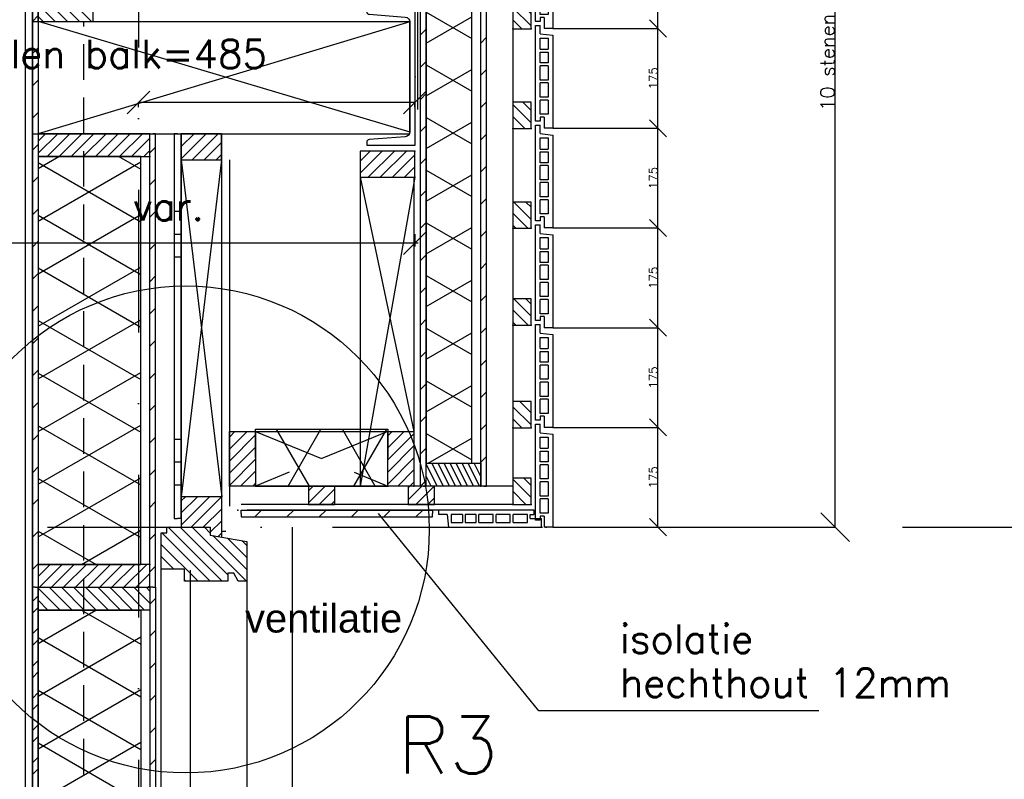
# Model space of a CAD drawing. Extents: x 0 to 317513, y 0 to 193913.
# Tile 48 of 105: x 238419 to 240147, y 101403 to 102736. Entities that reach past the tile are written whole.
import ezdxf

# ---------------------------------------------------------------- set-up
doc = ezdxf.new("R2010")
doc.units = 0
doc.header["$LTSCALE"] = 20
doc.header["$MEASUREMENT"] = 0
doc.header["$PDSIZE"] = -1
for name, pattern in [('DASHDOT', [25, 12.5, -6.25, 0, -6.25]), ('DD1', [2.66667, 1.66667, -0.5, 0, -0.5]), ('HIDDEN', [9.375, 6.25, -3.125]), ('HIDDEN2', [4.6875, 3.125, -1.5625])]:
    doc.linetypes.add(name, pattern=pattern)
doc.layers.get('0').update_dxf_attribs({"linetype": 'CONTINUOUS'})
doc.layers.get('DEFPOINTS').update_dxf_attribs({"linetype": 'CONTINUOUS'})
for name, color, linetype in [('25', 7, 'CONTINUOUS'), ('_DETAILNUMMERS', 4, 'CONTINUOUS'), ('_DETAILNUMMERSTEKST', 4, 'CONTINUOUS'), ('A--01A1_ACEER', 1, 'CONTINUOUS'), ('A--A21--_F-23-', 9, 'CONTINUOUS'), ('A--A25--_F--3-', 9, 'CONTINUOUS'), ('A--A35--_F--3-', 9, 'CONTINUOUS'), ('A--A42--_F--3-', 9, 'CONTINUOUS'), ('A--A42--_F-23-', 9, 'CONTINUOUS'), ('A--A42--_F123-', 9, 'CONTINUOUS'), ('A--L21--', 3, 'CONTINUOUS'), ('A--L21--_F--3-', 7, 'CONTINUOUS'), ('A--L21D3_BUITENWAND', 3, 'CONTINUOUS'), ('A--L25--', 7, 'CONTINUOUS'), ('A--L25--_F-23-', 7, 'CONTINUOUS'), ('A--L28--', 7, 'CONTINUOUS'), ('A--L28--_F--3-', 1, 'CONTINUOUS'), ('A--L28D1_KONSTRUKTIES', 1, 'CONTINUOUS'), ('A--L28DC1_KONSTRUKTIES', 1, 'HIDDEN2'), ('A--L30--', 7, 'CONTINUOUS'), ('A--L30--_F123-', 7, 'CONTINUOUS'), ('A--L31--', 2, 'CONTINUOUS'), ('A--L31--_F--3-', 7, 'CONTINUOUS'), ('A--L31A1_BUITENKOZIJN', 1, 'CONTINUOUS'), ('A--L31D1_BUITENKOZIJN', 1, 'CONTINUOUS'), ('A--L42--', 7, 'CONTINUOUS'), ('A--L42--_F--3-', 7, 'CONTINUOUS'), ('A--L42--_F-23-', 7, 'CONTINUOUS'), ('A--M$1A-_F123-', 1, 'CONTINUOUS'), ('A--T$1A-_F123_20', 1, 'CONTINUOUS'), ('A--T01A-25_TEKST', 2, 'CONTINUOUS'), ('STRAMIEN', 8, 'DD1'), ('X--LR---_CP', 7, 'CONTINUOUS')]:
    doc.layers.add(name, color=color, linetype=linetype)
doc.styles.add('ALFA-0_25', font='ROMANS')
doc.styles.add('EB2', font='ARIAL.TTF')
doc.styles.add('HIEMSTRA', font='romans.shx')
doc.styles.add('MAATLIJN', font='ROMANS')
doc.dimstyles.new('ALFA25', dxfattribs={"dimscale": 0.3, "dimtxt": 50, "dimasz": 100, "dimexe": 0, "dimexo": 0, "dimgap": 2, "dimtad": 1, "dimdec": 0, "dimzin": 0, "dimdsep": 46, "dimtxsty": 'MAATLIJN', "dimblk1": 'OBLIQUE', "dimblk2": 'OBLIQUE', "dimsah": 1, "dimcen": 0, "dimclrd": 1, "dimclre": 1, "dimclrt": 2, "dimadec": 0, "dimazin": 0, "dimtfac": 0.75, "dimtdec": 4, "dimtix": 1, "dimtmove": 2, "dimatfit": 3, "dimldrblk": 'OBLIQUE', "dimfxl": 0, "dimtvp": 1.5, "dimtolj": 1, "dimtzin": 0, "dimarcsym": 0})
doc.dimstyles.get("Standard").update_dxf_attribs({"dimscale": 40, "dimtxt": 2.5, "dimasz": 2, "dimexe": 0.3, "dimexo": 0.3, "dimgap": 2, "dimtad": 1, "dimdec": 0, "dimzin": 0, "dimdsep": 46, "dimtxsty": 'HIEMSTRA', "dimblk1": 'OBLIQUE', "dimblk2": 'OBLIQUE', "dimsah": 1, "dimcen": 0.09, "dimdle": 0.3, "dimclrd": 1, "dimclre": 1, "dimclrt": 3, "dimadec": 0, "dimazin": 0, "dimtfac": 1, "dimtdec": 4, "dimtix": 1, "dimtmove": 2, "dimatfit": 3, "dimldrblk": 'OBLIQUE', "dimfxl": 0, "dimtvp": 625, "dimtolj": 1, "dimtzin": 0, "dimarcsym": 0})
doc.dimstyles.new('STANDARD$0', dxfattribs={"dimscale": 50, "dimtxt": 2.5, "dimasz": 2, "dimexe": 2, "dimexo": 0, "dimgap": 2, "dimtad": 1, "dimdec": 0, "dimzin": 0, "dimdsep": 46, "dimtxsty": 'ALFA-0_25', "dimblk1": 'OBLIQUE', "dimblk2": 'OBLIQUE', "dimsah": 1, "dimcen": -3, "dimdle": 2, "dimclrd": 1, "dimclre": 1, "dimclrt": 2, "dimadec": 0, "dimazin": 0, "dimtfac": 0.666667, "dimtofl": 0, "dimtmove": 2, "dimatfit": 3, "dimldrblk": 'OBLIQUE', "dimfxl": 0, "dimtvp": 0.833333, "dimtolj": 1, "dimtzin": 0, "dimarcsym": 0})
pattern_1 = [(45, (0, 0), (-10.6066, 10.6066), [])]
pattern_2 = [(45, (-238652.343, -101740.41), (-28.284271, 28.284271), [])]

# ---------------------------------------------------------------- blocks, each defined once
blk = doc.blocks.new('_OBLIQUE')
at = {"color": 0, "linetype": 'ByBlock'}
blk.add_line((-0.5, -0.5), (0.5, 0.5), dxfattribs=at)
blk = doc.blocks.new('*D57')
at = {"color": 1, "linetype": 'ByBlock'}
for p, q in [((239354.3, 102895.9), (239538.8, 102895.9)), ((239538.8, 102720.9), (239538.8, 102895.9)), ((239354.3, 102720.9), (239538.8, 102720.9))]:
    blk.add_line(p, q, dxfattribs=at)
at = {"layer": 'DEFPOINTS', "color": 0, "linetype": 'ByBlock'}
for p in [(239354.3, 102895.9), (239538.8, 102895.9), (239354.3, 102720.9)]:
    blk.add_point(p, dxfattribs=at)
at = {"color": 1, "linetype": 'ByBlock', "xscale": 30, "yscale": 30, "zscale": 30}
for p, rotation in [((239538.8, 102895.9), 90), ((239538.8, 102720.9), 270)]:
    blk.add_blockref('_OBLIQUE', p, dxfattribs=dict(at, rotation=rotation))
at = {"color": 2, "linetype": 'ByBlock', "insert": (239530.7, 102808.4), "char_height": 15, "attachment_point": 5, "rotation": 90, "style": 'MAATLIJN'}
blk.add_mtext('\\A1;175', dxfattribs=at)
blk = doc.blocks.new('*U935')
at = {"layer": 'A--A42--_F-23-', "linetype": 'Continuous'}
h = blk.add_hatch(dxfattribs=at)
h.set_pattern_fill('ALFALINE', color=256, scale=40, style=0)
h.set_pattern_definition([(45, (-239233.298, -101917.898), (-28.284271, 28.284271), [])])
h.paths.add_polyline_path([(0, 0), (-5, 0), (-5, 5194), (0, 5194), (5, 5194), (5, 0)])
at = {"layer": 'A--L42--_F-23-', "color": 2, "linetype": 'Continuous'}
for points in [[(0, 0), (-5, 0), (-5, 5194), (0, 5194)], [(0, 0), (5, 0), (5, 5194), (0, 5194)]]:
    blk.add_lwpolyline(points, dxfattribs=at)
blk = doc.blocks.new('*D72')
at = {"color": 1, "linetype": 'ByBlock'}
for p, q in [((239429.1, 103595.9), (239849.9, 103595.9)), ((239849.9, 101845.9), (239849.9, 103595.9)), ((239429.1, 101845.9), (239849.9, 101845.9))]:
    blk.add_line(p, q, dxfattribs=at)
at = {"layer": 'DEFPOINTS', "color": 0, "linetype": 'ByBlock'}
for p in [(239429.1, 103595.9), (239849.9, 103595.9), (239429.1, 101845.9)]:
    blk.add_point(p, dxfattribs=at)
at = {"color": 1, "linetype": 'ByBlock', "xscale": 50, "yscale": 50, "zscale": 50}
for p, rotation in [((239849.9, 103595.9), 90), ((239849.9, 101845.9), 270)]:
    blk.add_blockref('_OBLIQUE', p, dxfattribs=dict(at, rotation=rotation))
at = {"color": 2, "linetype": 'ByBlock', "insert": (239836.4, 102720.9), "char_height": 25, "attachment_point": 5, "rotation": 90, "style": 'MAATLIJN'}
blk.add_mtext('\\A1;10 stenen a 175', dxfattribs=at)
blk = doc.blocks.new('*D80')
at = {"color": 1, "linetype": 'ByBlock'}
for p, q in [((239354.3, 102720.9), (239538.8, 102720.9)), ((239538.8, 102545.9), (239538.8, 102720.9)), ((239354.3, 102545.9), (239538.8, 102545.9))]:
    blk.add_line(p, q, dxfattribs=at)
at = {"layer": 'DEFPOINTS', "color": 0, "linetype": 'ByBlock'}
for p in [(239354.3, 102720.9), (239538.8, 102720.9), (239354.3, 102545.9)]:
    blk.add_point(p, dxfattribs=at)
at = {"color": 1, "linetype": 'ByBlock', "xscale": 30, "yscale": 30, "zscale": 30}
for p, rotation in [((239538.8, 102720.9), 90), ((239538.8, 102545.9), 270)]:
    blk.add_blockref('_OBLIQUE', p, dxfattribs=dict(at, rotation=rotation))
at = {"color": 2, "linetype": 'ByBlock', "insert": (239530.7, 102633.4), "char_height": 15, "attachment_point": 5, "rotation": 90, "style": 'MAATLIJN'}
blk.add_mtext('\\A1;175', dxfattribs=at)
blk = doc.blocks.new('*D81')
at = {"color": 1, "linetype": 'ByBlock'}
for p, q in [((239354.3, 102895.9), (239538.8, 102895.9)), ((239538.8, 102720.9), (239538.8, 102895.9)), ((239354.3, 102720.9), (239538.8, 102720.9))]:
    blk.add_line(p, q, dxfattribs=at)
at = {"layer": 'DEFPOINTS', "color": 0, "linetype": 'ByBlock'}
for p in [(239354.3, 102895.9), (239538.8, 102895.9), (239354.3, 102720.9)]:
    blk.add_point(p, dxfattribs=at)
at = {"color": 1, "linetype": 'ByBlock', "xscale": 30, "yscale": 30, "zscale": 30}
for p, rotation in [((239538.8, 102895.9), 90), ((239538.8, 102720.9), 270)]:
    blk.add_blockref('_OBLIQUE', p, dxfattribs=dict(at, rotation=rotation))
at = {"color": 2, "linetype": 'ByBlock', "insert": (239530.7, 102808.4), "char_height": 15, "attachment_point": 5, "rotation": 90, "style": 'MAATLIJN'}
blk.add_mtext('\\A1;175', dxfattribs=at)
blk = doc.blocks.new('*D82')
at = {"color": 1, "linetype": 'ByBlock'}
for p, q in [((239354.3, 102020.9), (239538.8, 102020.9)), ((239538.8, 101845.9), (239538.8, 102020.9)), ((239354.3, 101845.9), (239538.8, 101845.9))]:
    blk.add_line(p, q, dxfattribs=at)
at = {"layer": 'DEFPOINTS', "color": 0, "linetype": 'ByBlock'}
for p in [(239354.3, 102020.9), (239538.8, 102020.9), (239354.3, 101845.9)]:
    blk.add_point(p, dxfattribs=at)
at = {"color": 1, "linetype": 'ByBlock', "xscale": 30, "yscale": 30, "zscale": 30}
for p, rotation in [((239538.8, 102020.9), 90), ((239538.8, 101845.9), 270)]:
    blk.add_blockref('_OBLIQUE', p, dxfattribs=dict(at, rotation=rotation))
at = {"color": 2, "linetype": 'ByBlock', "insert": (239530.7, 101933.4), "char_height": 15, "attachment_point": 5, "rotation": 90, "style": 'MAATLIJN'}
blk.add_mtext('\\A1;175', dxfattribs=at)
blk = doc.blocks.new('*D83')
at = {"color": 1, "linetype": 'ByBlock'}
for p, q in [((239354.3, 102370.9), (239538.8, 102370.9)), ((239538.8, 102195.9), (239538.8, 102370.9)), ((239354.3, 102195.9), (239538.8, 102195.9))]:
    blk.add_line(p, q, dxfattribs=at)
at = {"layer": 'DEFPOINTS', "color": 0, "linetype": 'ByBlock'}
for p in [(239354.3, 102370.9), (239538.8, 102370.9), (239354.3, 102195.9)]:
    blk.add_point(p, dxfattribs=at)
at = {"color": 1, "linetype": 'ByBlock', "xscale": 30, "yscale": 30, "zscale": 30}
for p, rotation in [((239538.8, 102370.9), 90), ((239538.8, 102195.9), 270)]:
    blk.add_blockref('_OBLIQUE', p, dxfattribs=dict(at, rotation=rotation))
at = {"color": 2, "linetype": 'ByBlock', "insert": (239530.7, 102283.4), "char_height": 15, "attachment_point": 5, "rotation": 90, "style": 'MAATLIJN'}
blk.add_mtext('\\A1;175', dxfattribs=at)
blk = doc.blocks.new('*D84')
at = {"color": 1, "linetype": 'ByBlock'}
for p, q in [((239354.3, 102195.9), (239538.8, 102195.9)), ((239538.8, 102020.9), (239538.8, 102195.9)), ((239354.3, 102020.9), (239538.8, 102020.9))]:
    blk.add_line(p, q, dxfattribs=at)
at = {"layer": 'DEFPOINTS', "color": 0, "linetype": 'ByBlock'}
for p in [(239354.3, 102195.9), (239538.8, 102195.9), (239354.3, 102020.9)]:
    blk.add_point(p, dxfattribs=at)
at = {"color": 1, "linetype": 'ByBlock', "xscale": 30, "yscale": 30, "zscale": 30}
for p, rotation in [((239538.8, 102195.9), 90), ((239538.8, 102020.9), 270)]:
    blk.add_blockref('_OBLIQUE', p, dxfattribs=dict(at, rotation=rotation))
at = {"color": 2, "linetype": 'ByBlock', "insert": (239530.7, 102108.4), "char_height": 15, "attachment_point": 5, "rotation": 90, "style": 'MAATLIJN'}
blk.add_mtext('\\A1;175', dxfattribs=at)
blk = doc.blocks.new('*D85')
at = {"color": 1, "linetype": 'ByBlock'}
for p, q in [((239354.3, 102545.9), (239538.8, 102545.9)), ((239538.8, 102370.9), (239538.8, 102545.9)), ((239354.3, 102370.9), (239538.8, 102370.9))]:
    blk.add_line(p, q, dxfattribs=at)
at = {"layer": 'DEFPOINTS', "color": 0, "linetype": 'ByBlock'}
for p in [(239354.3, 102545.9), (239538.8, 102545.9), (239354.3, 102370.9)]:
    blk.add_point(p, dxfattribs=at)
at = {"color": 1, "linetype": 'ByBlock', "xscale": 30, "yscale": 30, "zscale": 30}
for p, rotation in [((239538.8, 102545.9), 90), ((239538.8, 102370.9), 270)]:
    blk.add_blockref('_OBLIQUE', p, dxfattribs=dict(at, rotation=rotation))
at = {"color": 2, "linetype": 'ByBlock', "insert": (239530.7, 102458.4), "char_height": 15, "attachment_point": 5, "rotation": 90, "style": 'MAATLIJN'}
blk.add_mtext('\\A1;175', dxfattribs=at)
blk = doc.blocks.new('*U929')
at = {"layer": 'A--A42--_F-23-', "linetype": 'Continuous'}
h = blk.add_hatch(dxfattribs=at)
h.set_pattern_fill('ALFALINE', color=256, scale=40, style=0)
h.set_pattern_definition([(45, (-239127.343, -101917.898), (-28.284271, 28.284271), [])])
h.paths.add_polyline_path([(0, 0), (-5, 0), (-5, 837), (0, 837), (5, 837), (5, 0)])
at = {"layer": 'A--L42--_F-23-', "color": 2, "linetype": 'Continuous'}
for points in [[(0, 0), (-5, 0), (-5, 837), (0, 837)], [(0, 0), (5, 0), (5, 837), (0, 837)]]:
    blk.add_lwpolyline(points, dxfattribs=at)
blk = doc.blocks.new('ARGETON175')
at = {"layer": 'A--L21D3_BUITENWAND'}
for p, q in [((0, 168), (-8, 168)), ((-8, 153), (-8, 168)), ((0, 0), (0, 168)), ((-8, 153), (-30, 150.5)), ((-30, 150.5), (-30, -12.5)), ((-22, 145.5), (-22, 126)), ((-8, 145.5), (-22, 145.5)), ((-8, 126), (-8, 145.5)), ((-8, 126), (-22, 126)), ((-8, 121), (-22, 121)), ((-22, 121), (-22, 102)), ((-8, 102), (-8, 121)), ((-22, 102), (-8, 102)), ((-22, 97), (-22, 72)), ((-22, 97), (-8, 97)), ((-8, 72), (-8, 97)), ((-22, 72), (-8, 72)), ((-22, 67), (-22, 42)), ((-22, 67), (-8, 67)), ((-8, 42), (-8, 67)), ((-22, 42), (-8, 42)), ((-22, 37), (-22, 12)), ((-22, 37), (-8, 37)), ((-8, 12), (-8, 37)), ((-22, 12), (-8, 12)), ((-15, 7), (-15, -12.5)), ((-15, 7), (-8, 7)), ((-8, 7), (-8, 0)), ((-8, 0), (0, 0)), ((-30, -12.5), (-15, -12.5))]:
    blk.add_line(p, q, dxfattribs=at)
blk = doc.blocks.new('HOUT46X32')
at = {"layer": 'A--A25--_F--3-'}
h = blk.add_hatch(dxfattribs=at)
h.set_pattern_fill('ALFALINE', color=256, scale=15, style=0, pattern_type=2)
h.set_pattern_definition(pattern_1)
h.paths.add_polyline_path([(0, 0), (0, 46), (32, 46), (32, 0)])
at = {"layer": 'A--L25--_F-23-', "color": 2, "linetype": 'Continuous'}
blk.add_lwpolyline([(0, 0), (0, 46), (32, 46), (32, 0)], close=True, dxfattribs=at)
at = {"layer": 'X--LR---_CP'}
for p in [(0, 0), (0, 0), (32, 0)]:
    blk.add_point(p, dxfattribs=at)
blk = doc.blocks.new('*D95')
at = {"color": 1, "linetype": 'ByBlock'}
for p, q in [((238247.3, 102359.9), (238247.3, 102338.1)), ((239112.3, 102359.9), (239112.3, 102338.1)), ((239118.3, 102344.1), (238241.3, 102344.1))]:
    blk.add_line(p, q, dxfattribs=at)
at = {"layer": 'DEFPOINTS', "color": 0, "linetype": 'ByBlock'}
for p in [(238247.3, 102365.9), (239112.3, 102365.9), (238247.3, 102344.1)]:
    blk.add_point(p, dxfattribs=at)
at = {"color": 1, "linetype": 'ByBlock', "xscale": 40, "yscale": 40, "zscale": 40, "rotation": 180}
blk.add_blockref('_OBLIQUE', (238247.3, 102344.1), dxfattribs=at)
at = {"color": 1, "linetype": 'ByBlock', "xscale": 40, "yscale": 40, "zscale": 40}
blk.add_blockref('_OBLIQUE', (239112.3, 102344.1), dxfattribs=at)
at = {"color": 2, "linetype": 'ByBlock', "insert": (238679.8, 102409.1), "char_height": 50, "attachment_point": 5, "style": 'HIEMSTRA'}
blk.add_mtext('\\A1;var.', dxfattribs=at)
blk = doc.blocks.new('Q020283-')
at = {"layer": 'A--A25--_F--3-'}
h = blk.add_hatch(dxfattribs=at)
h.set_pattern_fill('ALFALINE', color=256, scale=15, style=0, pattern_type=2)
h.set_pattern_definition(pattern_1)
h.paths.add_polyline_path([(0, 0), (0, 96), (46, 96), (46, 0)])
at = {"layer": 'A--L25--_F-23-', "color": 2, "linetype": 'Continuous'}
blk.add_lwpolyline([(0, 0), (0, 96), (46, 96), (46, 0)], close=True, dxfattribs=at)
at = {"layer": 'X--LR---_CP'}
for p in [(0, 0), (0, 0), (46, 0)]:
    blk.add_point(p, dxfattribs=at)
blk = doc.blocks.new('*D126')
at = {"color": 1, "linetype": 'ByBlock'}
for p, q in [((238627.3, 102582.9), (238627.3, 102590.9)), ((239112.3, 102590.9), (238627.3, 102590.9)), ((239112.3, 102582.9), (239112.3, 102590.9))]:
    blk.add_line(p, q, dxfattribs=at)
at = {"layer": 'DEFPOINTS', "color": 0, "linetype": 'ByBlock'}
for p in [(238627.3, 102590.9), (238627.3, 102582.9), (239112.3, 102582.9)]:
    blk.add_point(p, dxfattribs=at)
at = {"color": 1, "linetype": 'ByBlock', "xscale": 40, "yscale": 40, "zscale": 40, "rotation": 180}
blk.add_blockref('_OBLIQUE', (238627.3, 102590.9), dxfattribs=at)
at = {"color": 1, "linetype": 'ByBlock', "xscale": 40, "yscale": 40, "zscale": 40}
blk.add_blockref('_OBLIQUE', (239112.3, 102590.9), dxfattribs=at)
at = {"color": 2, "linetype": 'ByBlock', "insert": (238499.2, 102676.2), "char_height": 50, "attachment_point": 5, "style": 'ALFA-0_25'}
blk.add_mtext('\\A1;\\fRomanS|b0|i0|c0|p0;a.k. stalen balk=\\Fromans.shx;485', dxfattribs=at)
blk = doc.blocks.new('*U896')
at = {"layer": 'A--A42--_F-23-', "linetype": 'Continuous'}
h = blk.add_hatch(dxfattribs=at)
h.set_pattern_fill('ALFALINE', color=256, scale=40, style=0)
h.set_pattern_definition([(45, (-238446.343, -106075.898), (-28.284271, 28.284271), [])])
h.paths.add_polyline_path([(0, 0), (5, 0), (5, -6045), (0, -6045), (-5, -6045), (-5, 0)])
at = {"layer": 'A--L42--_F-23-', "color": 2, "linetype": 'Continuous'}
for points in [[(0, 0), (-5, 0), (-5, -6045), (0, -6045)], [(0, 0), (5, 0), (5, -6045), (0, -6045)]]:
    blk.add_lwpolyline(points, dxfattribs=at)
blk = doc.blocks.new('*U895')
at = {"layer": 'A--A42--_F--3-', "linetype": 'Continuous'}
h = blk.add_hatch(dxfattribs=at)
h.set_pattern_fill('ALFALINE', color=256, scale=40, angle=45, style=0)
h.set_pattern_definition([(90, (-238435.093, -101322.208), (-40, 7e-15), [])])
h.paths.add_polyline_path([(0, 0), (-6.2, 0), (-6.2, 4274.7), (0, 4274.7), (6.2, 4274.7), (6.2, 0)])
at = {"layer": 'A--L42--_F--3-', "color": 3, "linetype": 'Continuous'}
for points in [[(0, 0), (-6.2, 0), (-6.2, 4274.7), (0, 4274.7)], [(0, 0), (-6.2, 0), (-6.2, 4274.7), (0, 4274.7)], [(0, 0), (-6.2, 0), (-6.2, 4274.7), (0, 4274.7)], [(0, 0), (6.2, 0), (6.2, 4274.7), (0, 4274.7)]]:
    blk.add_lwpolyline(points, dxfattribs=at)
blk = doc.blocks.new('*D217')
at = {"color": 1, "linetype": 'ByBlock'}
for p, q in [((238247.3, 101188.7), (238247.3, 101234.7)), ((238432.3, 101188.7), (238432.3, 101234.7)), ((238207.3, 101194.7), (238432.3, 101194.7))]:
    blk.add_line(p, q, dxfattribs=at)
at = {"layer": 'DEFPOINTS', "color": 0, "linetype": 'ByBlock'}
for p in [(238432.3, 101194.7), (238247.3, 101188.7), (238432.3, 101188.7)]:
    blk.add_point(p, dxfattribs=at)
at = {"color": 1, "linetype": 'ByBlock', "xscale": 40, "yscale": 40, "zscale": 40, "rotation": 180}
blk.add_blockref('_OBLIQUE', (238247.3, 101194.7), dxfattribs=at)
at = {"color": 1, "linetype": 'ByBlock', "xscale": 40, "yscale": 40, "zscale": 40}
blk.add_blockref('_OBLIQUE', (238432.3, 101194.7), dxfattribs=at)
at = {"color": 2, "linetype": 'ByBlock', "insert": (238087.9, 101319.7), "char_height": 50, "attachment_point": 5, "style": 'ALFA-0_25'}
blk.add_mtext('\\A1;v.k. bordes 185', dxfattribs=at)
blk = doc.blocks.new('Q020676-')
at = {"layer": 'A--L28--_F--3-', "color": 4, "linetype": 'Continuous'}
blk.add_lwpolyline([(0, -120), (0, 120), (85, 120), (85, 114.4, -0.391021), (80.9, 109.9), (17.3, 104.9, 0.39104), (9.5, 96.4), (9.5, -96.4, 0.39104), (17.3, -104.9), (80.9, -109.9, -0.391021), (85, -114.4), (85, -120)], format="xyb", close=True, dxfattribs=at)
at = {"layer": 'X--LR---_CP', "color": 4, "linetype": 'Continuous'}
for p in [(0, 0), (0, 0), (9.5, 0)]:
    blk.add_point(p, dxfattribs=at)
blk = doc.blocks.new('*U893')
at = {"layer": 'A--A42--_F-23-', "linetype": 'Continuous'}
h = blk.add_hatch(dxfattribs=at)
h.set_pattern_fill('ALFALINE', color=256, scale=40, style=0)
h.set_pattern_definition(pattern_2)
h.paths.add_polyline_path([(0, 0), (5, 0), (5, -1709.5), (0, -1709.5), (-5, -1709.5), (-5, 0)])
at = {"layer": 'A--L42--_F-23-', "color": 2, "linetype": 'Continuous'}
for points in [[(0, 0), (-5, 0), (-5, -1709.5), (0, -1709.5)], [(0, 0), (5, 0), (5, -1709.5), (0, -1709.5)]]:
    blk.add_lwpolyline(points, dxfattribs=at)
blk = doc.blocks.new('*U892')
at = {"layer": 'A--A42--_F-23-', "linetype": 'Continuous'}
h = blk.add_hatch(dxfattribs=at)
h.set_pattern_fill('ALFALINE', color=256, scale=40, style=0)
h.set_pattern_definition([(45, (-238446.343, -101740.41), (-28.284271, 28.284271), [])])
h.paths.add_polyline_path([(0, 0), (5, 0), (5, -1709.5), (0, -1709.5), (-5, -1709.5), (-5, 0)])
at = {"layer": 'A--L42--_F-23-', "color": 2, "linetype": 'Continuous'}
for points in [[(0, 0), (-5, 0), (-5, -1709.5), (0, -1709.5)], [(0, 0), (5, 0), (5, -1709.5), (0, -1709.5)]]:
    blk.add_lwpolyline(points, dxfattribs=at)
blk = doc.blocks.new('NH40_196')
at = {"layer": 'A--A25--_F--3-'}
h = blk.add_hatch(dxfattribs=at)
h.set_pattern_fill('ALFALINE', color=256, scale=15, style=0, pattern_type=2)
h.set_pattern_definition([(45, (-6, 0), (-10.6066, 10.6066), [])])
h.paths.add_polyline_path([(0, 0), (0, 196), (40, 196), (40, 0)])
at = {"layer": 'A--L25--_F-23-', "color": 2, "linetype": 'Continuous'}
blk.add_lwpolyline([(0, 0), (0, 196), (40, 196), (40, 0)], close=True, dxfattribs=at)
at = {"layer": 'X--LR---_CP'}
for p in [(0, 0), (0, 0), (40, 0)]:
    blk.add_point(p, dxfattribs=at)
blk = doc.blocks.new('*U891')
at = {"layer": 'A--A42--_F-23-', "linetype": 'Continuous'}
h = blk.add_hatch(dxfattribs=at)
h.set_pattern_fill('ALFALINE', color=256, scale=40, style=0)
h.set_pattern_definition(pattern_2)
h.paths.add_polyline_path([(0, 0), (-5, 0), (-5, 795.9), (0, 795.9), (5, 795.9), (5, 0)])
at = {"layer": 'A--L42--_F-23-', "color": 2, "linetype": 'Continuous'}
for points in [[(0, 0), (-5, 0), (-5, 795.9), (0, 795.9)], [(0, 0), (5, 0), (5, 795.9), (0, 795.9)]]:
    blk.add_lwpolyline(points, dxfattribs=at)
blk = doc.blocks.new('Q020279-')
at = {"layer": 'A--A25--_F--3-'}
h = blk.add_hatch(dxfattribs=at)
h.set_pattern_fill('ALFALINE', color=256, scale=15, style=0, pattern_type=2)
h.set_pattern_definition(pattern_1)
h.paths.add_polyline_path([(0, 0), (0, 71), (46, 71), (46, 0)])
at = {"layer": 'A--L25--_F-23-', "color": 2, "linetype": 'Continuous'}
blk.add_lwpolyline([(0, 0), (0, 71), (46, 71), (46, 0)], close=True, dxfattribs=at)
at = {"layer": 'X--LR---_CP'}
for p in [(0, 0), (0, 0), (46, 0)]:
    blk.add_point(p, dxfattribs=at)
blk = doc.blocks.new('KOZIJN_VP')
at = {"layer": 'A--A35--_F--3-'}
h = blk.add_hatch(dxfattribs=at)
h.set_pattern_fill('ALFALINE', color=256, scale=15, angle=90, style=0, pattern_type=2)
h.set_pattern_definition([(135, (447.376, -368.997), (-10.6066, -10.6066), [])])
h.paths.add_polyline_path([(-91, 53.4), (-20, 53.4), (-20, 0), (-71, 0), (-71, -14), (-91, -17.6)])
h = blk.add_hatch(dxfattribs=at)
h.set_pattern_fill('ALFALINE', color=256, scale=15, style=0, pattern_type=2)
h.set_pattern_definition([(45, (447.39, -368.997), (-10.6066, 10.6066), [])])
h.paths.add_polyline_path([(-102, -95), (-26, -95), (-26, -74), (15, -74), (15, -10), (5, -10), (5, 0), (-71, 0), (-71, -14), (-135, -25.4), (-135, -95), (-120, -95), (-112, -81), (-102, -81)])
at = {"layer": 'A--L31--_F--3-', "color": 2, "linetype": 'Continuous'}
for points in [[(-91, 53.4), (-20, 53.4), (-20, 0), (-71, 0), (-71, -14), (-91, -17.6), (-91, 53.4)], [(-102, -95), (-26, -95), (-26, -74), (15, -74), (15, -10), (5, -10), (5, 0), (-71, 0), (-71, -14), (-135, -25.4), (-135, -95), (-120, -95), (-112, -81), (-102, -81)]]:
    blk.add_lwpolyline(points, close=True, dxfattribs=at)
at = {"layer": 'X--LR---_CP', "color": 1}
blk.add_point((0, 0), dxfattribs=at)
blk = doc.blocks.new('*U884')
at = {"layer": 'A--L30--_F123-', "color": 1, "linetype": 'Continuous'}
blk.add_lwpolyline([(0, 0), (-7.5, 0), (-7.5, 697.9), (0, 697.9)], dxfattribs=at)
blk.add_lwpolyline([(0, 0), (-7.5, 0), (-7.5, 697.9), (0, 697.9)], dxfattribs=at)
blk = doc.blocks.new('*U883')
at = {"layer": 'A--A42--_F123-', "linetype": 'Continuous'}
h = blk.add_hatch(dxfattribs=at)
h.set_pattern_fill('ALFAPLST', color=256, scale=400, angle=180, style=0)
h.set_pattern_definition([(180, (0, 0), (-5e-14, -400), []), (180, (-5e-15, -40), (-5e-14, -400), []), (180, (-1e-14, -80), (-5e-14, -400), [])])
h.paths.add_polyline_path([(0, 0), (6, 0), (6, -675.4), (0, -675.4), (-6, -675.4), (-6, 0)])
at = {"layer": 'A--L42--_F--3-', "color": 3, "linetype": 'Continuous'}
for points in [[(0, 0), (-6, 0), (-6, -675.4), (0, -675.4)], [(0, 0), (6, 0), (6, -675.4), (0, -675.4)]]:
    blk.add_lwpolyline(points, dxfattribs=at)
blk = doc.blocks.new('*U848')
at = {"layer": 'A--A42--_F-23-', "linetype": 'Continuous'}
h = blk.add_hatch(dxfattribs=at)
h.set_pattern_fill('ALFALINE', color=256, scale=40, style=0)
h.set_pattern_definition([(45, (-238807.318, -101869.898), (-28.284271, 28.284271), [])])
h.paths.add_polyline_path([(0, 0), (0, 6), (335.9, 6), (335.9, 0), (335.9, -6), (0, -6)])
at = {"layer": 'A--L42--_F-23-', "color": 2, "linetype": 'Continuous'}
for points in [[(0, 0), (0, 6), (335.9, 6), (335.9, 0)], [(0, 0), (0, -6), (335.9, -6), (335.9, 0)]]:
    blk.add_lwpolyline(points, dxfattribs=at)
blk = doc.blocks.new('*U847')
at = {"layer": 'A--A21--_F-23-', "linetype": 'Continuous'}
h = blk.add_hatch(dxfattribs=at)
h.set_pattern_fill('ALFAISO', color=256, scale=100, style=0)
h.set_pattern_definition([(60, (0, -50), (-86.603, 50), []), (120, (0, -50), (-86.603, -50), [])])
h.paths.add_polyline_path([(0, 0), (0, -50), (232, -50), (232, 0), (232, 50), (0, 50)])
at = {"layer": 'A--L21--_F--3-', "color": 3, "linetype": 'Continuous'}
for points in [[(0, 0), (0, 50), (232, 50), (232, 0)], [(0, 0), (0, -50), (232, -50), (232, 0)]]:
    blk.add_lwpolyline(points, dxfattribs=at)

msp = doc.modelspace()

# ---------------------------------------------------------------- hatches: boundary and pattern name
at = {"layer": 'A--A21--_F-23-'}
h = msp.add_hatch(dxfattribs=at)
h.set_pattern_fill('ALFAISO', color=256, scale=80, angle=270, style=0)
h.set_pattern_definition([(210, (397739.23, 7e-15), (-40, 69.282032), []), (150, (397739.23, 7e-15), (40, 69.282032), [])])
h.paths.add_polyline_path([(239032.3, 103569.8), (239212.3, 103569.8), (239212.3, 101957.9), (239132.3, 101957.9), (239132.3, 102795.9), (239032.3, 102795.9)])
h = msp.add_hatch(dxfattribs=at)
h.set_pattern_fill('ALFAISO', color=256, scale=80, angle=270, style=0, pattern_type=2)
h.set_pattern_definition([(330, (166700.18, -10.676), (40, 69.28203), []), (30, (166700.18, -10.676), (-40, 69.28203), [])])
h.paths.add_polyline_path([(238551.3, 101780.4), (238631.3, 101780.4), (238631.3, 102496.3), (238451.3, 102496.3), (238451.3, 101780.4)])
h = msp.add_hatch(dxfattribs=at)
h.set_pattern_fill('ALFAISO', color=256, scale=80, angle=270, style=0, pattern_type=2)
h.set_pattern_definition([(30, (166700.18, 203491.494), (40, -69.28203), []), (330, (166700.18, 203491.494), (-40, -69.28203), [])])
h.paths.add_polyline_path([(238551.3, 101700.4), (238631.3, 101700.4), (238631.3, 100070.9), (238451.3, 100070.9), (238451.3, 101700.4)])
at = {"layer": 'A--A25--_F--3-'}
h = msp.add_hatch(dxfattribs=at)
h.set_pattern_fill('ALFALINE', color=256, scale=15, style=0, pattern_type=2)
h.set_pattern_definition([(116.565, (239059.467, 101996.388), (-5.3033, -10.6066), [])])
edge = h.paths.add_edge_path()
edge.add_line((239277.5, 101917.9), (239132.3, 101917.9))
edge.add_line((239132.3, 101917.9), (239132.3, 101957.9))
edge.add_line((239132.3, 101957.9), (239228.3, 101957.9))
edge.add_line((239228.3, 101957.9), (239228.3, 101917.9))

# ---------------------------------------------------------------- linework, layer by layer
at = {"layer": '_DETAILNUMMERS'}
msp.add_circle((238710.4, 101841.9), 427.3, dxfattribs=at)
at = {"layer": 'A--01A1_ACEER'}
for p, q in [((238451.3, 102733.9), (239103.3, 102539.5)), ((239103.3, 102732.3), (238451.3, 102536.3)), ((239153.8, 101875.9), (238818.1, 101875.9))]:
    msp.add_line(p, q, dxfattribs=at)
msp.add_lwpolyline([(239103.3, 102732.3), (238441.3, 102732.3), (238441.3, 102536.3), (239103.3, 102536.3)], close=True, dxfattribs=at)
at = {"layer": 'A--L21--'}
for points in [[(239132.3, 101957.9), (239212.3, 101957.9), (239212.3, 103569.8), (239032.3, 103569.8), (239032.3, 102795.9), (239132.3, 102795.9), (239132.3, 102042.4)], [(238551.3, 101780.4), (238631.3, 101780.4), (238631.3, 102496.3), (238451.3, 102496.3), (238451.3, 101780.4), (238551.3, 101780.4), (238551.3, 101780.4)], [(238551.3, 101700.4), (238631.3, 101700.4), (238631.3, 100070.9), (238451.3, 100070.9), (238451.3, 101700.4), (238551.3, 101700.4), (238551.3, 101700.4)]]:
    msp.add_lwpolyline(points, close=True, dxfattribs=at)
at = {"layer": 'A--L21D3_BUITENWAND'}
msp.add_line((239140.8, 101845.9), (239336.1, 101845.9), dxfattribs=at)
at = {"layer": 'A--L25--_F-23-', "color": 2, "linetype": 'Continuous'}
for p, q in [((239132.3, 101917.9), (239132.3, 101957.9)), ((239132.3, 101957.9), (239228.3, 101957.9)), ((239228.3, 101957.9), (239228.3, 101917.9)), ((239228.3, 101917.9), (239132.3, 101917.9))]:
    msp.add_line(p, q, dxfattribs=at)
at = {"layer": 'A--L28D1_KONSTRUKTIES', "linetype": 'DASHDOT'}
msp.add_line((239116.7, 106329.3), (239116.7, 102378), dxfattribs=at)
at = {"layer": 'A--L28DC1_KONSTRUKTIES'}
msp.add_line((238531.4, 99255.9), (238531.4, 102732.3), dxfattribs=at)
at = {"layer": 'A--L31--'}
for p, q in [((239284.3, 105431.4), (239284.3, 101917.9)), ((239284.3, 101917.9), (238786.9, 101917.9)), ((239284.3, 101885.9), (238807.3, 101885.9)), ((238718.3, 101770.5), (238718.3, 101370.1))]:
    msp.add_line(p, q, dxfattribs=at)
for points in [[(238667.3, 101370.1), (238667.3, 101816.5), (238667.3, 101816.5)], [(238817.3, 101820.9), (238817.3, 101820.9), (238817.3, 101370.1)]]:
    msp.add_lwpolyline(points, dxfattribs=at)
at = {"layer": 'A--L31A1_BUITENKOZIJN'}
msp.add_line((238897.3, 101845.9), (238897.3, 98307.9), dxfattribs=at)
at = {"layer": 'A--L31D1_BUITENKOZIJN'}
for p, q in [((238702.3, 102490.3), (238702.4, 101899.3)), ((238702.3, 102490.3), (238773.4, 101899.3)), ((238773.3, 102490.3), (238702.4, 101899.3)), ((238773.3, 102490.3), (238773.3, 101882.9)), ((238786.8, 102490.3), (238786.8, 101882.9)), ((239016.3, 102459.9), (239016.3, 101917.9)), ((239112.3, 102459.9), (239016.3, 101917.9)), ((239016.3, 102459.9), (239110.8, 102013.9)), ((239110.8, 102459.9), (239110.8, 102013.9)), ((238832.8, 102013.9), (239110.8, 102013.9))]:
    msp.add_line(p, q, dxfattribs=at)
at = {"layer": 'A--L31D1_BUITENKOZIJN', "linetype": 'HIDDEN'}
for p, q in [((238832.8, 102013.9), (239064.8, 101917.9)), ((239064.8, 102013.9), (238832.8, 101917.9))]:
    msp.add_line(p, q, dxfattribs=at)
at = {"layer": 'A--T01A-25_TEKST'}
for p, q in [((239330, 101523.6), (239048.6, 101869.9)), ((239821.3, 101523.6), (239330, 101523.6))]:
    msp.add_line(p, q, dxfattribs=at)
at = {"layer": 'STRAMIEN', "linetype": 'DASHDOT'}
for p, q in [((238627.3, 109939.1), (238627.3, 90566.6)), ((236467.3, 101845.9), (241970.6, 101845.9))]:
    msp.add_line(p, q, dxfattribs=at)
at = {"layer": 'X--LR---_CP'}
for p in [(239228.3, 101957.9), (239228.3, 101917.9), (239228.3, 101917.9), (238801.8, 101875.7), (238801.8, 101875.7), (238801.8, 101875.7)]:
    msp.add_point(p, dxfattribs=at)

# ---------------------------------------------------------------- block references
at = {"xscale": -1}
for p in [(239324.3, 102733.4), (239324.3, 102558.4), (239324.3, 102383.4), (239324.3, 102208.4), (239324.3, 102033.4), (239324.3, 101858.4)]:
    msp.add_blockref('ARGETON175', p, dxfattribs=at)
at = {"rotation": 90}
msp.add_blockref('ARGETON175', (239321.8, 101875.9), dxfattribs=at)
at = {"layer": '25', "xscale": -1, "rotation": 270}
msp.add_blockref('Q020279-', (238702.3, 102490.3), dxfattribs=at)
at = {"layer": 'A--L21--'}
msp.add_blockref('*U847', (238832.8, 101967.9), dxfattribs=at)
at = {"layer": 'A--L25--'}
for name, p, rotation in [('Q020283-', (238451.3, 102778.3), 270), ('NH40_196', (238647.3, 101700.4), 90)]:
    msp.add_blockref(name, p, dxfattribs=dict(at, rotation=rotation))
at = {"layer": 'A--L25--', "xscale": -1}
for p in [(239316.3, 102720.4), (239316.3, 102545.4), (239316.3, 102370.4), (239316.3, 102200.4), (239316.3, 102020.4), (239316.3, 101885.9)]:
    msp.add_blockref('HOUT46X32', p, dxfattribs=at)
for name, p, rotation in [('NH40_196', (238647.3, 102536.3), 90), ('Q020283-', (239112.3, 102505.9), 90), ('HOUT46X32', (238925.8, 101885.9), 270), ('HOUT46X32', (239100.8, 101885.9), 270), ('NH40_196', (238647.3, 101780.4), 90)]:
    msp.add_blockref(name, p, dxfattribs=dict(at, rotation=rotation))
at = {"layer": 'A--L25--'}
for p in [(238786.8, 101917.9), (239064.8, 101917.9)]:
    msp.add_blockref('Q020283-', p, dxfattribs=at)
at = {"layer": 'A--L28--', "xscale": -1}
msp.add_blockref('Q020676-', (239112.8, 102635.9), dxfattribs=at)
at = {"layer": 'A--L30--'}
msp.add_blockref('*U884', (238780.9, 101838.3), dxfattribs=at)
at = {"layer": 'A--L31--', "xscale": -1}
msp.add_blockref('KOZIJN_VP', (238682.4, 101845.9), dxfattribs=at)
at = {"layer": 'A--L42--'}
for name, p in [('*U935', (239233.3, 101917.9)), ('*U896', (238446.3, 106075.9)), ('*U895', (238435.1, 101322.2)), ('*U929', (239127.3, 101917.9)), ('*U891', (238652.3, 101740.4)), ('*U883', (238695.8, 102536.3)), ('*U848', (238807.3, 101869.9)), ('*U892', (238446.3, 101740.4)), ('*U893', (238652.3, 101740.4))]:
    msp.add_blockref(name, p, dxfattribs=at)

# ---------------------------------------------------------------- texts
at = {"layer": '_DETAILNUMMERSTEKST', "style": 'HIEMSTRA'}
msp.add_text('R3', height=100, dxfattribs=at).set_placement((239082.5, 101413.8))
at = {"layer": 'A--T$1A-_F123_20', "style": 'EB2'}
msp.add_text('ventilatie', height=50, dxfattribs=at).set_placement((238814.5, 101661))
at = {"layer": 'A--T01A-25_TEKST', "style": 'HIEMSTRA'}
for s, p in [('isolatie', (239472.4, 101625)), ('hechthout 12mm', (239472.4, 101547.7))]:
    msp.add_text(s, height=50, dxfattribs=at).set_placement(p)

# ---------------------------------------------------------------- dimensions: what is measured, and where the dimension line sits
at = {"layer": 'A--M$1A-_F123-'}
dim = msp.add_linear_dim(base=(239849.9, 103595.9), p1=(239429.1, 101845.9), p2=(239429.1, 103595.9), angle=90, text='10 stenen a 175', dimstyle='ALFA25', override={"dimscale": 0.5}, dxfattribs=at)
dim.commit()
dim.dimension.update_dxf_attribs({"geometry": '*D72', "text_midpoint": (239836.4, 102720.9)})
for base, p1, p2, picture, middle in [((239538.8, 102895.9), (239354.3, 102720.9), (239354.3, 102895.9), '*D57', (239530.7, 102808.4)), ((239538.8, 102895.9), (239354.3, 102720.9), (239354.3, 102895.9), '*D81', (239530.7, 102808.4)), ((239538.8, 102720.9), (239354.3, 102545.9), (239354.3, 102720.9), '*D80', (239530.7, 102633.4)), ((239538.8, 102545.9), (239354.3, 102370.9), (239354.3, 102545.9), '*D85', (239530.7, 102458.4)), ((239538.8, 102370.9), (239354.3, 102195.9), (239354.3, 102370.9), '*D83', (239530.7, 102283.4)), ((239538.8, 102195.9), (239354.3, 102020.9), (239354.3, 102195.9), '*D84', (239530.7, 102108.4)), ((239538.8, 102020.9), (239354.3, 101845.9), (239354.3, 102020.9), '*D82', (239530.7, 101933.4))]:
    dim = msp.add_linear_dim(base=base, p1=p1, p2=p2, angle=90, dimstyle='ALFA25', override={"dimscale": 0.3}, dxfattribs=at)
    dim.commit()
    dim.dimension.update_dxf_attribs({"geometry": picture, "text_midpoint": middle})
for base, p1, p2, text, override, picture, middle in [((238627.3, 102590.9), (239112.3, 102582.9), (238627.3, 102582.9), '\\fRomanS|b0|i0|c0|p0;a.k. stalen balk=\\Fromans.shx;<>', {"dimscale": 20, "dimexe": 0, "dimexo": 0, "dimcen": 0, "dimdle": 0, "dimclrt": 2, "dimtfac": 0.75, "dimtvp": 1.5}, '*D126', (238499.2, 102676.2)), ((238432.3, 101194.7), (238247.3, 101188.7), (238432.3, 101188.7), 'v.k. bordes <>', {"dimscale": 20, "dimclrt": 2, "dimtix": 0, "dimtofl": 0}, '*D217', (238087.9, 101319.7))]:
    dim = msp.add_linear_dim(base=base, p1=p1, p2=p2, text=text, dimstyle='STANDARD$0', override=override, dxfattribs=at)
    dim.commit()
    dim.dimension.update_dxf_attribs({"geometry": picture, "text_midpoint": middle, "dimtype": 160})
dim = msp.add_linear_dim(base=(238247.3, 102344.1), p1=(239112.3, 102365.9), p2=(238247.3, 102365.9), text='var.', dimstyle='Standard', override={"dimscale": 20, "dimclrt": 2}, dxfattribs=at)
dim.commit()
dim.dimension.update_dxf_attribs({"geometry": '*D95', "text_midpoint": (238679.8, 102409.1)})

doc.saveas('drawing.dxf')
